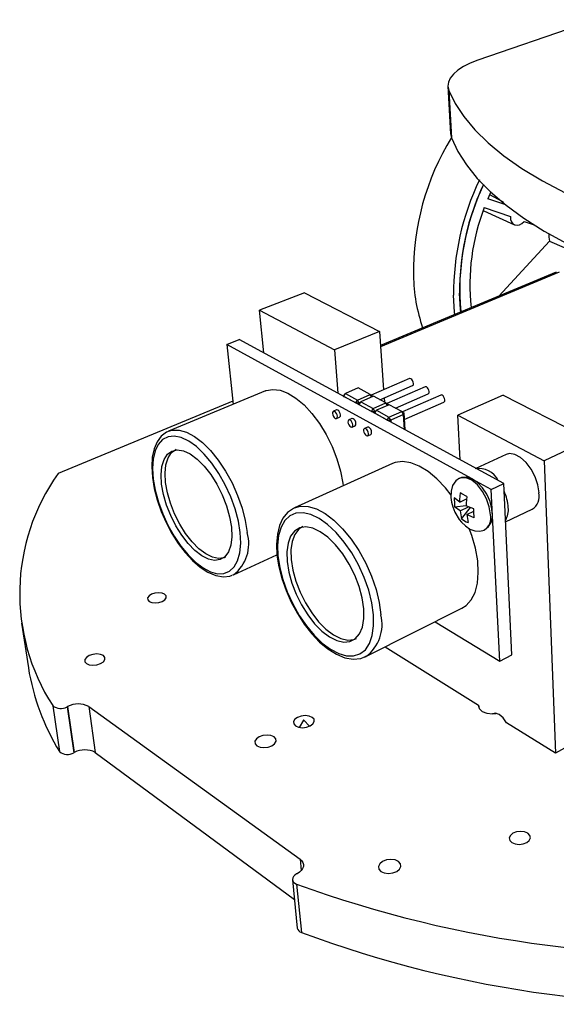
# Model space of a CAD drawing. Extents: x 0 to 190, y 0 to 149.
# Tile 1 of 4: x 82 to 124, y 57 to 136. Entities that reach past the tile are written whole.
import ezdxf

# ---------------------------------------------------------------- set-up
doc = ezdxf.new("R2010")
doc.units = 0
doc.layers.get('0').update_dxf_attribs({"linetype": 'CONTINUOUS'})

msp = doc.modelspace()

# ---------------------------------------------------------------- linework, layer by layer
at = {"color": 7, "linetype": 'CONTINUOUS'}
for p, q in [((127.544, 135.526), (118.194, 132.301)), ((115.809, 130.24), (116.016, 126.471)), ((115.882, 129.916), (116.089, 126.137)), ((116.016, 126.471), (116.089, 126.137)), ((119.205, 121.852), (118.968, 121.302)), ((120.396, 120.817), (118.968, 121.302)), ((118.7, 120.617), (120.768, 119.89)), ((118.663, 120.348), (121.09, 119.244)), ((121.859, 119.507), (122.661, 119.224)), ((119.858, 113.583), (123.867, 117.949)), ((123.867, 117.949), (126.439, 116.832)), ((124.418, 115.481), (110.442, 109.663)), ((104.405, 113.843), (100.855, 112.448)), ((104.405, 113.843), (110.362, 110.777)), ((101.178, 109.07), (100.855, 112.448)), ((100.855, 112.448), (106.791, 109.304)), ((110.362, 110.777), (106.791, 109.304)), ((110.362, 110.777), (110.695, 106.136)), ((98.252, 109.743), (99.228, 110.132)), ((117.675, 99.081), (98.252, 109.743)), ((98.252, 109.743), (98.744, 104.974)), ((120.248, 98.685), (99.228, 110.132)), ((106.791, 109.304), (107.07, 105.861)), ((112.759, 107.023), (109.713, 105.715)), ((110.411, 105.344), (113.004, 106.464)), ((113.993, 106.373), (110.945, 105.051)), ((101.325, 106.047), (93.619, 102.843)), ((107.527, 105.615), (107.667, 105.851)), ((107.527, 105.615), (107.561, 105.746)), ((108.497, 105.087), (107.527, 105.615)), ((107.527, 105.615), (107.528, 105.612)), ((107.667, 105.851), (107.561, 105.746)), ((108.675, 106.28), (107.667, 105.851)), ((107.667, 105.851), (108.637, 105.324)), ((108.637, 105.324), (109.646, 105.757)), ((109.646, 105.757), (108.675, 106.28)), ((109.904, 105.618), (108.895, 105.184)), ((109.76, 105.556), (109.646, 105.757)), ((109.646, 105.757), (109.811, 105.652)), ((109.792, 105.57), (109.811, 105.652)), ((109.811, 105.652), (109.816, 105.58)), ((110.885, 105.089), (109.904, 105.618)), ((111.644, 104.68), (114.241, 105.812)), ((115.24, 105.716), (112.191, 104.381)), ((120.191, 105.718), (116.592, 104.113)), ((120.191, 105.718), (127.056, 102.185)), ((98.717, 105.24), (84.846, 99.486)), ((108.497, 105.087), (108.637, 105.324)), ((108.497, 105.087), (108.772, 105.087)), ((108.497, 105.084), (108.497, 105.087)), ((108.772, 105.087), (108.637, 105.324)), ((108.754, 104.947), (108.895, 105.184)), ((108.754, 104.947), (108.786, 105.08)), ((109.734, 104.414), (108.754, 104.947)), ((108.754, 104.947), (108.754, 104.944)), ((108.813, 105.105), (108.772, 105.087)), ((108.772, 105.087), (108.776, 105.036)), ((108.895, 105.184), (108.786, 105.08)), ((108.895, 105.184), (109.875, 104.651)), ((109.875, 104.651), (110.885, 105.089)), ((111.146, 104.949), (110.135, 104.51)), ((110.741, 105.487), (110.765, 105.154)), ((111.001, 104.886), (110.885, 105.089)), ((110.885, 105.089), (111.05, 104.984)), ((111.031, 104.899), (111.05, 104.984)), ((111.05, 104.984), (111.055, 104.909)), ((112.138, 104.414), (111.146, 104.949)), ((112.34, 103.765), (115.491, 105.153)), ((106.956, 104.531), (106.709, 104.425)), ((109.734, 104.414), (109.875, 104.651)), ((109.734, 104.414), (110.011, 104.414)), ((109.735, 104.41), (109.734, 104.414)), ((110.011, 104.414), (109.875, 104.651)), ((109.994, 104.272), (110.135, 104.51)), ((109.994, 104.272), (110.025, 104.406)), ((110.986, 103.732), (109.994, 104.272)), ((109.994, 104.272), (109.995, 104.269)), ((110.053, 104.432), (110.011, 104.414)), ((110.011, 104.414), (110.015, 104.359)), ((110.135, 104.51), (110.025, 104.406)), ((110.135, 104.51), (111.127, 103.971)), ((111.127, 103.971), (112.138, 104.414)), ((112.274, 104.176), (111.263, 103.732)), ((112.274, 104.176), (112.138, 104.414)), ((112.138, 104.414), (112.303, 104.309)), ((112.274, 104.176), (112.303, 104.309)), ((112.355, 102.983), (112.274, 104.176)), ((112.303, 104.309), (112.394, 102.962)), ((116.793, 100.566), (116.592, 104.113)), ((116.592, 104.113), (123.444, 100.483)), ((106.961, 103.855), (107.208, 103.961)), ((108.184, 103.854), (107.936, 103.747)), ((108.191, 103.174), (108.438, 103.282)), ((110.986, 103.732), (111.127, 103.971)), ((110.986, 103.732), (111.263, 103.732)), ((110.986, 103.729), (110.986, 103.732)), ((111.263, 103.732), (111.127, 103.971)), ((111.263, 103.732), (111.275, 103.571)), ((93.552, 102.813), (93.619, 102.843)), ((109.425, 103.169), (109.177, 103.061)), ((109.435, 102.486), (109.682, 102.595)), ((127.056, 102.185), (123.444, 100.483)), ((120.424, 101.001), (118.032, 99.891)), ((111.407, 100.273), (103.615, 96.755)), ((123.444, 100.483), (124.35, 77.266)), ((119.253, 98.215), (117.784, 99.021)), ((119.253, 98.215), (120.248, 98.685)), ((120.896, 85.084), (120.248, 98.685)), ((119.94, 84.583), (119.253, 98.215)), ((116.742, 97.224), (116.303, 97.547)), ((116.742, 97.224), (117.295, 97.485)), ((116.344, 96.849), (117.27, 96.942)), ((116.782, 96.525), (116.344, 96.849)), ((116.782, 96.525), (117.449, 96.842)), ((116.782, 96.525), (116.896, 95.88)), ((116.896, 95.88), (117.601, 96.78)), ((117.309, 96.228), (117.87, 96.496)), ((117.309, 96.228), (117.422, 95.583)), ((120.393, 95.638), (122.494, 96.654)), ((98.783, 91.44), (102.231, 93.034)), ((98.783, 91.44), (98.705, 91.407)), ((109.298, 84.947), (116.925, 88.78)), ((81.938, 87.59), (82.484, 84.047)), ((114.786, 87.705), (119.94, 84.583)), ((110.832, 85.718), (118.24, 81.087)), ((109.298, 84.947), (109.157, 84.884)), ((119.94, 84.583), (120.896, 85.084)), ((84.417, 81.05), (84.963, 77.408)), ((85.559, 80.959), (85.596, 80.976)), ((85.559, 80.959), (86.094, 77.315)), ((85.596, 80.976), (86.131, 77.333)), ((87.285, 80.976), (104.072, 68.855)), ((87.285, 80.976), (87.802, 77.333)), ((118.24, 81.087), (118.248, 80.935)), ((104.349, 79.905), (103.987, 79.326)), ((104.827, 79.417), (104.363, 79.907)), ((124.35, 77.266), (120.458, 79.7)), ((127.731, 79.16), (124.35, 77.266)), ((86.094, 77.315), (86.131, 77.333)), ((87.802, 77.333), (103.617, 65.657)), ((103.822, 67.705), (103.784, 67.684)), ((103.46, 67.219), (103.846, 63.387)), ((103.782, 66.872), (104.166, 63.036))]:
    msp.add_line(p, q, dxfattribs=at)
at = {"color": 8, "linetype": 'CONTINUOUS'}
for p, q in [((124.645, 115.466), (110.45, 109.55)), ((104.072, 68.855), (104.159, 67.967))]:
    msp.add_line(p, q, dxfattribs=at)
at = {"color": 7, "linetype": 'CONTINUOUS', "flags": 128}
for points in [[(118.194, 132.301), (117.583, 132.064), (117.048, 131.8), (116.601, 131.515), (116.247, 131.211), (115.994, 130.894), (115.847, 130.569), (115.809, 130.242), (115.882, 129.916)], [(115.882, 129.916), (116.387, 128.873), (117.074, 127.828), (117.947, 126.784), (119.006, 125.747), (120.253, 124.721), (121.688, 123.712), (123.31, 122.726), (125.114, 121.768), (127.098, 120.843), (129.256, 119.959), (131.58, 119.119), (134.061, 118.331), (136.689, 117.599), (139.453, 116.93), (142.338, 116.327), (145.329, 115.797), (148.412, 115.342), (151.567, 114.966)], [(116.089, 126.137), (116.591, 125.064), (117.274, 123.988), (118.14, 122.914), (119.191, 121.846), (120.428, 120.791), (121.851, 119.754), (123.458, 118.739), (125.246, 117.754), (127.211, 116.804), (129.347, 115.895), (131.648, 115.032), (134.104, 114.222), (136.705, 113.471), (139.439, 112.783), (142.294, 112.164), (145.254, 111.619), (148.303, 111.152), (151.424, 110.767)], [(119.113, 121.644), (119.446, 121.462), (120.187, 121.058)], [(120.768, 119.89), (120.788, 119.662), (120.859, 119.467), (120.975, 119.318), (121.129, 119.228), (121.307, 119.203), (121.498, 119.243), (121.687, 119.347), (121.859, 119.507)], [(116.362, 112.127), (116.343, 112.292), (116.255, 113.639)], [(116.842, 112.327), (116.821, 112.504), (116.736, 113.815)], [(113.075, 106.641), (113.054, 106.751), (113.006, 106.861), (112.939, 106.952), (112.864, 107.011), (112.791, 107.03), (112.759, 107.023)], [(114.312, 105.989), (114.291, 106.1), (114.243, 106.21), (114.176, 106.302), (114.1, 106.362), (114.026, 106.38), (113.993, 106.373)], [(101.325, 106.047), (101.38, 106.069), (101.901, 106.167), (102.478, 106.1), (103.097, 105.868), (103.738, 105.475), (104.382, 104.933), (105.011, 104.257), (105.604, 103.466), (106.143, 102.584), (106.613, 101.639), (106.997, 100.66), (107.285, 99.675), (107.469, 98.717), (107.495, 98.507)], [(115.563, 105.33), (115.542, 105.442), (115.494, 105.552), (115.426, 105.644), (115.349, 105.705), (115.275, 105.724), (115.24, 105.716)], [(107.027, 104.033), (107.004, 104.145), (106.955, 104.257), (106.888, 104.35), (106.812, 104.412), (106.74, 104.432), (106.683, 104.407), (106.648, 104.342), (106.642, 104.246), (106.666, 104.134), (106.715, 104.023), (106.782, 103.929), (106.857, 103.868), (106.929, 103.848), (106.987, 103.872), (107.021, 103.937), (107.027, 104.033)], [(107.274, 104.14), (107.251, 104.252), (107.202, 104.363), (107.135, 104.457), (107.059, 104.518), (106.987, 104.538), (106.956, 104.531)], [(108.258, 103.353), (108.235, 103.465), (108.186, 103.577), (108.118, 103.672), (108.042, 103.733), (107.969, 103.754), (107.91, 103.729), (107.875, 103.664), (107.869, 103.568), (107.892, 103.455), (107.941, 103.343), (108.009, 103.249), (108.085, 103.187), (108.158, 103.167), (108.216, 103.191), (108.251, 103.256), (108.258, 103.353)], [(108.505, 103.46), (108.482, 103.573), (108.433, 103.685), (108.365, 103.779), (108.289, 103.841), (108.216, 103.861), (108.184, 103.854)], [(93.542, 102.795), (93.451, 102.763), (93.037, 102.444), (92.714, 102.008), (92.476, 101.452), (92.33, 100.78), (92.284, 100.012), (92.336, 99.177), (92.483, 98.296), (92.719, 97.39), (93.036, 96.479), (93.426, 95.585), (93.533, 95.383)], [(99.31, 94.792), (99.163, 95.712), (98.911, 96.673), (98.563, 97.645), (98.128, 98.598), (97.621, 99.499), (97.059, 100.32), (96.459, 101.034), (95.841, 101.62), (95.225, 102.059), (94.63, 102.339), (94.075, 102.453), (93.577, 102.397), (93.15, 102.177), (92.806, 101.801), (92.555, 101.281), (92.403, 100.635), (92.355, 99.882), (92.409, 99.046), (92.565, 98.151), (92.816, 97.224), (93.156, 96.291), (93.574, 95.379), (94.058, 94.514), (94.595, 93.72), (95.17, 93.021), (95.765, 92.436), (96.365, 91.985), (96.951, 91.68), (97.506, 91.532), (98.013, 91.548), (98.457, 91.728), (98.823, 92.069), (99.099, 92.561), (99.276, 93.193), (99.348, 93.944), (99.31, 94.792)], [(109.503, 102.664), (109.48, 102.778), (109.43, 102.89), (109.362, 102.985), (109.285, 103.047), (109.211, 103.068), (109.152, 103.044), (109.116, 102.978), (109.109, 102.882), (109.132, 102.769), (109.181, 102.656), (109.25, 102.562), (109.327, 102.499), (109.4, 102.478), (109.46, 102.502), (109.496, 102.568), (109.503, 102.664)], [(109.682, 102.595), (109.707, 102.611), (109.743, 102.677), (109.75, 102.773), (109.727, 102.886), (109.678, 102.999), (109.61, 103.094), (109.533, 103.156), (109.459, 103.177), (109.425, 103.169)], [(93.07, 98.638), (93.028, 99.39), (93.092, 100.053), (93.259, 100.601), (93.525, 101.012), (93.881, 101.27), (94.313, 101.364), (94.806, 101.286), (95.34, 101.041), (95.895, 100.634), (96.449, 100.083), (96.979, 99.407), (97.465, 98.634), (97.886, 97.795), (98.225, 96.924), (98.469, 96.055), (98.608, 95.225), (98.638, 94.465), (98.558, 93.805), (98.371, 93.271), (98.087, 92.882), (97.718, 92.652), (97.277, 92.588), (96.783, 92.691), (96.255, 92.955), (95.712, 93.37), (95.175, 93.918), (94.663, 94.58), (94.196, 95.33), (93.789, 96.141), (93.458, 96.983), (93.215, 97.826), (93.07, 98.638)], [(93.387, 98.775), (93.346, 99.526), (93.41, 100.188), (93.579, 100.736), (93.846, 101.147), (94.202, 101.406), (94.222, 101.414)], [(123.043, 97.954), (122.954, 98.578), (122.741, 99.222), (122.422, 99.835), (122.024, 100.363), (121.579, 100.765), (121.125, 101.007), (120.698, 101.071), (120.424, 101.001)], [(116.07, 97.77), (115.617, 98.348), (114.938, 99.069), (114.236, 99.652), (113.533, 100.081), (112.85, 100.344), (112.206, 100.435), (111.622, 100.353), (111.407, 100.273)], [(98.111, 92.828), (98.034, 92.796), (97.593, 92.732), (97.098, 92.834), (96.57, 93.097), (96.027, 93.511), (95.489, 94.059), (94.978, 94.72), (94.51, 95.469), (94.104, 96.279), (93.774, 97.121), (93.532, 97.963), (93.387, 98.775)], [(116.739, 99.112), (116.446, 98.911), (116.184, 98.526), (116.061, 98.077), (116.048, 97.579), (116.097, 97.224), (116.198, 96.841), (116.368, 96.415)], [(119.191, 96.217), (119.095, 96.834), (118.874, 97.471), (118.548, 98.07), (118.146, 98.577), (117.706, 98.947), (117.267, 99.145), (116.869, 99.156), (116.714, 99.1)], [(119.334, 96.387), (119.301, 96.69), (119.152, 97.276), (118.899, 97.844), (118.563, 98.356), (118.16, 98.777), (117.705, 99.072), (117.285, 99.194), (116.894, 99.168), (116.736, 99.086)], [(116.778, 97.945), (116.741, 97.433), (116.742, 97.224)], [(117.307, 97.651), (116.917, 97.865), (116.778, 97.945)], [(116.303, 97.547), (116.319, 97.043), (116.344, 96.849)], [(117.307, 97.651), (117.269, 97.138), (117.27, 96.929)], [(103.555, 96.723), (103.536, 96.717), (103.072, 96.388), (102.706, 95.934), (102.434, 95.358), (102.26, 94.664), (102.192, 93.869), (102.232, 93), (102.376, 92.083), (102.618, 91.139), (102.949, 90.19), (103.363, 89.257), (103.848, 88.361), (104.394, 87.524), (104.989, 86.765), (105.621, 86.103), (106.278, 85.553), (106.949, 85.131), (107.623, 84.854), (108.283, 84.739), (108.899, 84.799), (109.121, 84.891)], [(109.898, 88.265), (109.768, 89.216), (109.521, 90.215), (109.165, 91.229), (108.712, 92.227), (108.176, 93.176), (107.574, 94.044), (106.926, 94.805), (106.253, 95.435), (105.577, 95.913), (104.919, 96.227), (104.3, 96.368), (103.739, 96.333), (103.251, 96.126), (102.852, 95.754), (102.552, 95.231), (102.358, 94.575), (102.276, 93.805), (102.307, 92.945), (102.449, 92.02), (102.697, 91.058), (103.043, 90.087), (103.479, 89.133), (103.99, 88.223), (104.563, 87.385), (105.182, 86.642), (105.828, 86.015), (106.484, 85.524), (107.131, 85.184), (107.748, 85.006), (108.319, 84.998), (108.824, 85.162), (109.249, 85.494), (109.578, 85.986), (109.801, 86.625), (109.909, 87.393), (109.898, 88.265)], [(103.563, 96.73), (103.566, 96.732), (103.615, 96.755)], [(116.368, 96.415), (116.715, 95.837), (116.886, 95.625), (117.199, 95.321), (117.557, 95.078), (117.952, 94.926), (118.354, 94.9), (118.7, 95)], [(117.864, 96.674), (117.435, 96.847), (117.27, 96.929)], [(117.902, 95.973), (117.474, 96.147), (117.309, 96.228)], [(117.902, 95.973), (117.871, 96.471), (117.864, 96.674)], [(116.896, 95.88), (117.267, 95.656), (117.422, 95.583)], [(93.533, 95.383), (93.88, 94.727), (94.388, 93.927), (94.94, 93.201), (95.523, 92.569), (96.127, 92.045), (96.743, 91.645), (97.364, 91.384), (97.972, 91.281), (98.477, 91.333), (98.679, 91.418)], [(109.125, 88.742), (109, 89.601), (108.758, 90.504), (108.409, 91.414), (107.968, 92.295), (107.451, 93.11), (106.88, 93.828), (106.278, 94.42), (105.669, 94.862), (105.078, 95.138), (104.527, 95.239), (104.039, 95.162), (103.63, 94.913), (103.317, 94.502), (103.109, 93.947), (103.013, 93.27), (103.033, 92.497), (103.166, 91.657), (103.408, 90.782), (103.748, 89.904), (104.174, 89.054), (104.671, 88.263), (105.221, 87.561), (105.803, 86.974), (106.397, 86.524), (106.98, 86.228), (107.531, 86.099), (108.028, 86.144), (108.452, 86.363), (108.786, 86.748), (109.015, 87.287), (109.13, 87.96), (109.125, 88.742)], [(104.275, 95.274), (103.955, 95.061), (103.64, 94.651), (103.432, 94.096), (103.335, 93.419), (103.354, 92.647), (103.487, 91.808), (103.727, 90.933), (104.067, 90.056), (104.493, 89.206), (104.989, 88.417), (105.539, 87.716), (106.121, 87.13), (106.715, 86.68), (107.299, 86.385), (107.85, 86.257), (108.348, 86.303), (108.554, 86.382)], [(116.925, 88.78), (117.259, 88.998), (117.661, 89.446), (117.962, 90.044), (118.151, 90.776), (118.223, 91.62), (118.172, 92.552), (118.001, 93.545), (117.713, 94.569), (117.509, 95.131)], [(93.124, 89.328), (93.326, 89.457), (93.433, 89.61), (93.427, 89.763), (93.31, 89.892), (93.1, 89.978), (92.829, 90.009), (92.537, 89.978), (92.27, 89.892), (92.067, 89.763), (91.959, 89.61), (91.963, 89.457), (92.079, 89.328), (92.29, 89.241), (92.562, 89.21), (92.855, 89.241), (93.124, 89.328)], [(88.225, 84.39), (88.45, 84.536), (88.571, 84.708), (88.571, 84.88), (88.449, 85.025), (88.224, 85.122), (87.931, 85.155), (87.614, 85.122), (87.32, 85.025), (87.095, 84.88), (86.972, 84.708), (86.97, 84.536), (87.091, 84.39), (87.316, 84.292), (87.611, 84.258), (87.93, 84.292), (88.225, 84.39)], [(118.24, 81.087), (118.294, 80.823), (118.523, 80.599), (118.892, 80.449), (119.343, 80.396), (119.636, 80.417)], [(104.876, 79.44), (105.091, 79.597), (105.196, 79.781), (105.174, 79.965), (105.03, 80.12), (104.786, 80.224), (104.479, 80.26), (104.155, 80.224), (103.863, 80.12), (103.647, 79.965), (103.54, 79.781), (103.56, 79.597), (103.703, 79.44), (103.947, 79.336), (104.256, 79.299), (104.583, 79.336), (104.876, 79.44)], [(104.357, 79.9), (104.36, 79.901), (104.362, 79.902), (104.363, 79.904), (104.364, 79.905), (104.363, 79.907), (104.361, 79.908), (104.359, 79.909), (104.356, 79.909), (104.353, 79.908), (104.351, 79.907), (104.349, 79.905), (104.349, 79.903), (104.349, 79.902), (104.351, 79.901), (104.354, 79.9), (104.357, 79.9)], [(120.458, 79.7), (120.19, 80.074), (119.884, 80.338), (119.587, 80.451), (119.343, 80.396)], [(101.825, 77.871), (102.045, 78.031), (102.155, 78.219), (102.137, 78.407), (101.995, 78.566), (101.75, 78.672), (101.441, 78.709), (101.112, 78.672), (100.815, 78.566), (100.594, 78.407), (100.482, 78.219), (100.498, 78.031), (100.639, 77.871), (100.884, 77.764), (101.196, 77.727), (101.526, 77.764), (101.825, 77.871)], [(120.966, 70.916), (120.766, 70.748), (120.679, 70.55), (120.721, 70.351), (120.885, 70.182), (121.145, 70.069), (121.463, 70.03), (121.79, 70.069), (122.075, 70.182), (122.275, 70.351), (122.359, 70.55), (122.315, 70.748), (122.151, 70.916), (121.891, 71.028), (121.575, 71.067), (121.25, 71.028), (120.966, 70.916)], [(104.072, 68.855), (104.206, 68.733), (104.296, 68.593), (104.337, 68.441), (104.327, 68.282), (104.268, 68.123), (104.162, 67.97), (104.011, 67.829), (103.822, 67.705)], [(110.615, 68.677), (110.39, 68.496), (110.284, 68.282), (110.315, 68.068), (110.476, 67.886), (110.746, 67.764), (111.081, 67.721), (111.431, 67.764), (111.742, 67.886), (111.966, 68.068), (112.07, 68.282), (112.037, 68.496), (111.874, 68.677), (111.606, 68.797), (111.273, 68.84), (110.925, 68.797), (110.615, 68.677)], [(103.784, 67.684), (103.648, 67.592), (103.545, 67.485), (103.481, 67.37), (103.458, 67.252), (103.48, 67.137), (103.543, 67.032), (103.646, 66.942), (103.782, 66.872)]]:
    msp.add_lwpolyline(points, dxfattribs=at)
at = {"color": 8, "linetype": 'CONTINUOUS', "flags": 128}
for points in [[(93.619, 102.843), (93.917, 102.93), (94.454, 102.935), (95.044, 102.77), (95.669, 102.437), (96.31, 101.947), (96.95, 101.311), (97.567, 100.55), (98.144, 99.684), (98.662, 98.742), (99.104, 97.75), (99.459, 96.741), (99.715, 95.745), (99.864, 94.792)], [(103.615, 96.755), (104.1, 96.889), (104.703, 96.871), (105.359, 96.675), (106.049, 96.307), (106.752, 95.774), (107.447, 95.093), (108.113, 94.283), (108.729, 93.368), (109.276, 92.376), (109.737, 91.338), (110.098, 90.285), (110.348, 89.25), (110.481, 88.265)]]:
    msp.add_lwpolyline(points, dxfattribs=at)
at = {"color": 7, "linetype": 'CONTINUOUS'}
for centre, radius, start, end in [((133.463, 115.47), 20.398, 148.40254, 180.76452), ((137.027, 113.778), 20.772, 154.27024, 180.38478), ((136.674, 113.927), 19.938, 154.75488, 180.32361), ((135.662, 114.189), 18.912, 154.15882, 185.65096), ((134.573, 114.468), 17.022, 158.82281, 186.08941), ((126.015, 118.398), 2.195, 176.14105, 191.79498), ((126.718, 115.482), 13.654, 181.19146, 198.89324), ((112.919, 106.601), 0.161, 301.90247, 14.50878), ((114.156, 105.95), 0.162, 301.81927, 14.20159), ((115.406, 105.291), 0.162, 301.73275, 13.9055), ((107.121, 104.095), 0.16, 302.85365, 16.17067), ((108.351, 103.416), 0.16, 302.74626, 15.87017), ((98.218, 89.952), 16.423, 144.51229, 212.82183), ((118.268, 98.192), 1.698, 25.78348, 100.01544), ((116.681, 96.51), 3.927, 3.95771, 23.74643), ((121.83, 97.7), 1.239, 302.41909, 11.8137), ((118.101, 95.952), 1.121, 300.6274, 13.65575), ((118.025, 96.159), 1.328, 301.1658, 9.86832), ((119.015, 96.589), 1.595, 329.25633, 6.91991), ((100.396, 86.953), 18.147, 189.21699, 211.73495), ((85.053, 81.807), 0.988, 229.94781, 300.87544), ((86.441, 79.351), 1.832, 62.55367, 117.44648), ((86.966, 75.767), 1.775, 61.90913, 118.09102), ((85.592, 78.134), 0.961, 229.08453, 301.51213), ((135.87, 155.43), 94.192, 250.08271, 275.09844), ((104.29, 63.47), 0.451, 190.52014, 254.06088), ((135.901, 148.498), 91.164, 249.62797, 275.20491)]:
    msp.add_arc(centre, radius, start, end, dxfattribs=at)
at = {"color": 8, "linetype": 'CONTINUOUS'}
for centre, radius, start, end in [((96.874, 93.906), 3.119, 307.74735, 16.50973), ((107.412, 87.489), 3.166, 306.58115, 14.19882)]:
    msp.add_arc(centre, radius, start, end, dxfattribs=at)

doc.saveas('drawing.dxf')
